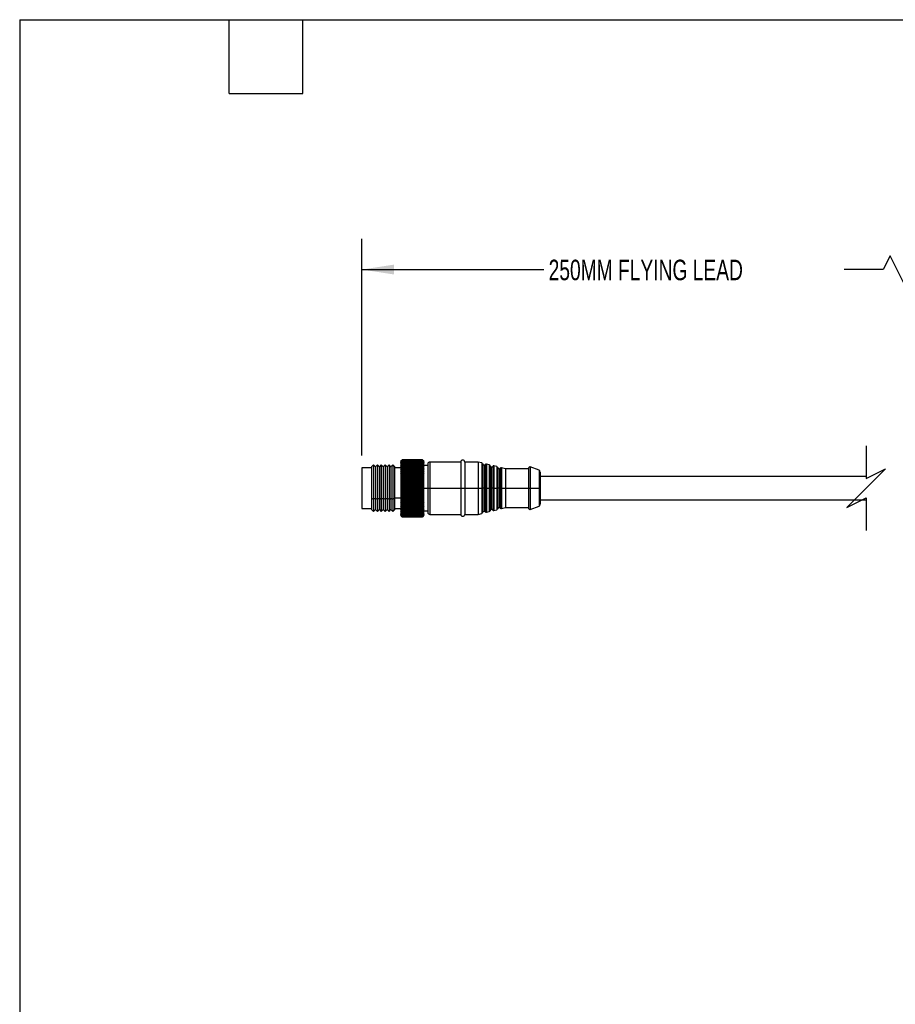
# Model space of a CAD drawing. Header units: millimetres. Extents: x 16 to 683, y 16 to 524.
# Tile 2 of 20: x 16 to 242, y 270 to 524. Entities that reach past the tile are written whole.
import ezdxf

# ---------------------------------------------------------------- set-up
doc = ezdxf.new("R2010")
doc.units = ezdxf.units.MM
doc.header["$LTSCALE"] = 2.5
doc.layers.add('DIMENSIONS', color=140, linetype='Continuous', lineweight=25)
doc.layers.add('TEXT', color=140, linetype='Continuous', lineweight=25)
doc.styles.add('SLDTEXTSTYLE0', font='TXT', dxfattribs={"width": 0.7})
doc.dimstyles.new('SLDDIMSTYLE0', dxfattribs={"dimtxt": 5.39502, "dimasz": 8.255, "dimexe": 0, "dimexo": 0.0625, "dimgap": 1.348755, "dimtad": 0, "dimtih": 1, "dimtoh": 1, "dimrnd": 1e-09, "dimzin": 12, "dimdsep": 46, "dimtxsty": 'SLDTEXTSTYLE0', "dimsah": 1, "dimcen": 0.09, "dimadec": 0, "dimazin": 3, "dimtfac": 1, "dimtofl": 0, "dimtmove": 0, "dimatfit": 3, "dimfxl": 0, "dimfrac": 2, "dimtolj": 1, "dimtzin": 12, "dimarcsym": 0})

# ---------------------------------------------------------------- blocks, each defined once
blk = doc.blocks.new('_D')
at = {"layer": 'DIMENSIONS'}
for p, q in [((104.12, 411.44), (104.12, 467.36)), ((323.13, 412.44), (323.13, 467.36)), ((240.33, 462.95), (238.57, 459.42)), ((243.86, 455.9), (240.33, 462.95)), ((104.12, 459.42), (151.06, 459.42)), ((238.57, 459.42), (228.5, 459.42)), ((245.62, 459.42), (243.86, 455.9)), ((323.13, 459.42), (245.62, 459.42))]:
    blk.add_line(p, q, dxfattribs=at)
for points in [[(104.12, 459.42), (112.37, 458.15), (112.37, 460.69)], [(323.13, 459.42), (314.88, 460.69), (314.88, 458.15)]]:
    blk.add_solid(points, dxfattribs=at)
at = {"layer": 'DIMENSIONS', "insert": (152.27, 461.96), "char_height": 5.2917, "attachment_point": 1, "style": 'SLDTEXTSTYLE0'}
blk.add_mtext('250MM FLYING LEAD', dxfattribs=at)

msp = doc.modelspace()

# ---------------------------------------------------------------- linework, layer by layer
for p, q in [((107.117, 409.014), (106.617, 408.514)), ((107.617, 408.514), (107.117, 409.014)), ((107.117, 409.014), (107.117, 400.205)), ((108.117, 409.014), (107.617, 408.514)), ((108.617, 408.514), (108.117, 409.014)), ((108.117, 409.014), (108.117, 400.205)), ((109.117, 409.014), (108.617, 408.514)), ((109.617, 408.514), (109.117, 409.014)), ((109.117, 409.014), (109.117, 400.205)), ((110.117, 409.014), (109.617, 408.514)), ((110.617, 408.514), (110.117, 409.014)), ((110.117, 409.014), (110.117, 400.205)), ((111.117, 409.014), (110.617, 408.514)), ((111.617, 408.514), (111.117, 409.014)), ((111.117, 409.014), (111.117, 400.205)), ((112.117, 409.014), (111.617, 408.514)), ((112.617, 408.514), (112.117, 409.014)), ((112.117, 409.014), (112.117, 400.205)), ((114.517, 410.364), (114.117, 409.964)), ((114.117, 409.964), (114.117, 399.76)), ((114.167, 410.009), (114.517, 410.364)), ((114.517, 410.345), (114.167, 410.009)), ((114.167, 409.957), (114.517, 410.331)), ((114.517, 410.269), (114.167, 409.957)), ((114.167, 409.848), (114.517, 410.239)), ((114.517, 410.134), (114.167, 409.848)), ((114.167, 409.685), (114.517, 410.088)), ((114.517, 409.942), (114.167, 409.685)), ((114.167, 409.468), (114.517, 409.881)), ((114.517, 409.693), (114.167, 409.468)), ((114.167, 409.199), (114.517, 409.619)), ((114.517, 409.392), (114.167, 409.199)), ((114.167, 408.881), (114.517, 409.303)), ((114.517, 409.038), (114.167, 408.881)), ((114.517, 410.364), (119.717, 410.364)), ((114.517, 410.331), (114.517, 410.345)), ((119.717, 410.345), (114.517, 410.345)), ((114.517, 410.331), (119.717, 410.331)), ((114.517, 410.239), (114.517, 410.269)), ((119.717, 410.269), (114.517, 410.269)), ((114.517, 410.239), (119.717, 410.239)), ((114.517, 410.088), (114.517, 410.134)), ((119.717, 410.134), (114.517, 410.134)), ((114.517, 410.088), (119.717, 410.088)), ((114.517, 409.881), (114.517, 409.942)), ((119.717, 409.942), (114.517, 409.942)), ((114.517, 409.881), (119.717, 409.881)), ((114.517, 409.619), (114.517, 409.693)), ((119.717, 409.693), (114.517, 409.693)), ((114.517, 409.619), (119.717, 409.619)), ((114.517, 409.303), (114.517, 409.392)), ((119.717, 409.392), (114.517, 409.392)), ((114.517, 409.303), (119.717, 409.303)), ((114.517, 408.936), (114.517, 409.038)), ((119.717, 409.038), (114.517, 409.038)), ((120.117, 409.964), (119.717, 410.364)), ((119.717, 410.364), (120.067, 410.009)), ((119.717, 410.331), (119.717, 410.345)), ((120.067, 410.009), (119.717, 410.345)), ((119.717, 410.331), (120.067, 409.957)), ((119.717, 410.239), (119.717, 410.269)), ((120.067, 409.957), (119.717, 410.269)), ((119.717, 410.239), (120.067, 409.848)), ((119.717, 410.088), (119.717, 410.134)), ((120.067, 409.848), (119.717, 410.134)), ((119.717, 410.088), (120.067, 409.685)), ((119.717, 409.881), (119.717, 409.942)), ((120.067, 409.685), (119.717, 409.942)), ((119.717, 409.881), (120.067, 409.468)), ((119.717, 409.619), (119.717, 409.693)), ((120.067, 409.468), (119.717, 409.693)), ((119.717, 409.619), (120.067, 409.199)), ((119.717, 409.303), (119.717, 409.392)), ((120.067, 409.199), (119.717, 409.392)), ((119.717, 409.303), (120.067, 408.881)), ((119.717, 408.936), (119.717, 409.038)), ((120.067, 408.881), (119.717, 409.038)), ((120.117, 399.76), (120.117, 409.964)), ((121.117, 409.264), (121.117, 403.014)), ((129.617, 409.764), (121.617, 409.764)), ((121.617, 409.764), (121.617, 403.014)), ((129.617, 409.764), (129.617, 403.014)), ((134.117, 409.764), (130.617, 409.764)), ((130.617, 409.764), (130.617, 403.014)), ((135.003, 409.542), (134.117, 409.764)), ((134.117, 409.764), (134.117, 403.014)), ((135.003, 409.542), (135.003, 403.014)), ((135.225, 403.014), (135.225, 409.31)), ((135.617, 403.014), (135.617, 408.989)), ((135.926, 409.135), (135.926, 403.014)), ((136.944, 409.057), (136.231, 409.236)), ((136.231, 409.236), (136.231, 403.014)), ((136.944, 409.057), (136.944, 403.014)), ((106.617, 408.264), (104.117, 408.264)), ((104.117, 408.264), (104.117, 397.764)), ((106.617, 408.514), (106.617, 400.439)), ((107.617, 408.514), (107.617, 400.439)), ((108.617, 408.514), (108.617, 400.439)), ((109.617, 408.514), (109.617, 400.439)), ((110.617, 408.514), (110.617, 400.439)), ((111.617, 408.514), (111.617, 400.439)), ((112.617, 400.439), (112.617, 408.514)), ((114.117, 408.264), (112.617, 408.264)), ((114.167, 408.515), (114.517, 408.936)), ((114.517, 408.637), (114.167, 408.515)), ((114.167, 408.105), (114.517, 408.522)), ((114.517, 408.19), (114.167, 408.105)), ((114.167, 407.653), (114.517, 408.064)), ((114.517, 407.701), (114.167, 407.653)), ((114.167, 407.165), (114.517, 407.565)), ((114.517, 407.175), (114.167, 407.165)), ((114.167, 406.643), (114.517, 407.029)), ((114.517, 406.615), (114.167, 406.643)), ((114.167, 406.643), (120.067, 406.643)), ((114.167, 406.092), (114.517, 406.461)), ((114.517, 408.936), (119.717, 408.936)), ((114.517, 408.522), (114.517, 408.637)), ((119.717, 408.637), (114.517, 408.637)), ((114.517, 408.522), (119.717, 408.522)), ((114.517, 408.064), (114.517, 408.19)), ((119.717, 408.19), (114.517, 408.19)), ((114.517, 408.064), (119.717, 408.064)), ((114.517, 407.565), (114.517, 407.701)), ((119.717, 407.701), (114.517, 407.701)), ((114.517, 407.565), (119.717, 407.565)), ((114.517, 407.029), (114.517, 407.175)), ((119.717, 407.175), (114.517, 407.175)), ((114.517, 407.029), (119.717, 407.029)), ((114.517, 406.461), (114.517, 406.615)), ((119.717, 406.615), (114.517, 406.615)), ((114.517, 406.461), (119.717, 406.461)), ((119.717, 408.936), (120.067, 408.515)), ((119.717, 408.522), (119.717, 408.637)), ((120.067, 408.515), (119.717, 408.637)), ((119.717, 408.522), (120.067, 408.105)), ((119.717, 408.064), (119.717, 408.19)), ((120.067, 408.105), (119.717, 408.19)), ((119.717, 408.064), (120.067, 407.653)), ((119.717, 407.565), (119.717, 407.701)), ((120.067, 407.653), (119.717, 407.701)), ((119.717, 407.565), (120.067, 407.165)), ((119.717, 407.029), (119.717, 407.175)), ((120.067, 407.165), (119.717, 407.175)), ((119.717, 407.029), (120.067, 406.643)), ((120.067, 406.643), (119.717, 406.615)), ((119.717, 406.461), (119.717, 406.615)), ((119.717, 406.461), (120.067, 406.092)), ((121.117, 408.864), (120.117, 408.864)), ((137.165, 403.014), (137.165, 408.825)), ((137.557, 403.014), (137.557, 408.504)), ((137.866, 408.65), (137.866, 403.014)), ((138.884, 408.572), (138.171, 408.751)), ((138.171, 408.751), (138.171, 403.014)), ((138.884, 408.572), (138.884, 403.014)), ((139.105, 403.014), (139.105, 408.34)), ((139.498, 403.014), (139.498, 408.019)), ((139.807, 408.165), (139.807, 403.014)), ((141.117, 408.014), (140.111, 408.266)), ((140.111, 408.266), (140.111, 403.014)), ((147.117, 408.014), (141.117, 408.014)), ((141.117, 408.014), (141.117, 403.014)), ((147.117, 408.214), (147.117, 403.014)), ((149.794, 407.636), (147.523, 408.495)), ((147.523, 408.495), (147.523, 403.014)), ((149.794, 407.636), (149.794, 403.014)), ((150.117, 407.169), (150.117, 403.014)), ((114.517, 406.026), (114.167, 406.092)), ((114.167, 406.092), (120.067, 406.092)), ((114.167, 405.516), (114.517, 405.866)), ((114.517, 405.413), (114.167, 405.516)), ((114.167, 405.516), (120.067, 405.516)), ((114.167, 404.92), (114.517, 405.247)), ((114.517, 404.781), (114.167, 404.92)), ((114.167, 404.92), (120.067, 404.92)), ((114.167, 404.308), (114.517, 404.61)), ((114.517, 404.134), (114.167, 404.308)), ((114.167, 404.308), (120.067, 404.308)), ((114.167, 403.686), (114.517, 403.961)), ((114.517, 405.866), (114.517, 406.026)), ((119.717, 406.026), (114.517, 406.026)), ((114.517, 405.866), (119.717, 405.866)), ((114.517, 405.247), (114.517, 405.413)), ((119.717, 405.413), (114.517, 405.413)), ((114.517, 405.247), (119.717, 405.247)), ((114.517, 404.61), (114.517, 404.781)), ((119.717, 404.781), (114.517, 404.781)), ((114.517, 404.61), (119.717, 404.61)), ((114.517, 403.961), (114.517, 404.134)), ((119.717, 404.134), (114.517, 404.134)), ((114.517, 403.961), (119.717, 403.961)), ((120.067, 406.092), (119.717, 406.026)), ((119.717, 405.866), (119.717, 406.026)), ((119.717, 405.866), (120.067, 405.516)), ((120.067, 405.516), (119.717, 405.413)), ((119.717, 405.247), (119.717, 405.413)), ((119.717, 405.247), (120.067, 404.92)), ((120.067, 404.92), (119.717, 404.781)), ((119.717, 404.61), (119.717, 404.781)), ((119.717, 404.61), (120.067, 404.308)), ((120.067, 404.308), (119.717, 404.134)), ((119.717, 403.961), (119.717, 404.134)), ((119.717, 403.961), (120.067, 403.686)), ((234.163, 406.014), (150.117, 406.014)), ((114.517, 403.478), (114.167, 403.686)), ((114.167, 403.686), (120.067, 403.686)), ((114.167, 403.059), (114.517, 403.303)), ((114.517, 402.819), (114.167, 403.059)), ((114.167, 403.059), (120.067, 403.059)), ((114.167, 402.431), (114.517, 402.644)), ((114.517, 402.161), (114.167, 402.431)), ((114.167, 402.431), (120.067, 402.431)), ((114.167, 401.808), (114.517, 401.987)), ((114.517, 401.51), (114.167, 401.808)), ((114.167, 401.808), (120.067, 401.808)), ((114.167, 401.195), (114.517, 401.339)), ((114.517, 403.303), (114.517, 403.478)), ((119.717, 403.478), (114.517, 403.478)), ((114.517, 403.303), (119.717, 403.303)), ((119.717, 402.819), (114.517, 402.819)), ((114.517, 402.644), (114.517, 402.819)), ((114.517, 402.644), (119.717, 402.644)), ((114.517, 401.987), (114.517, 402.161)), ((119.717, 402.161), (114.517, 402.161)), ((114.517, 401.987), (119.717, 401.987)), ((114.517, 401.339), (114.517, 401.51)), ((119.717, 401.51), (114.517, 401.51)), ((114.517, 401.339), (119.717, 401.339)), ((120.067, 403.686), (119.717, 403.478)), ((119.717, 403.303), (119.717, 403.478)), ((119.717, 403.303), (120.067, 403.059)), ((120.067, 403.059), (119.717, 402.819)), ((119.717, 402.644), (119.717, 402.819)), ((119.717, 402.644), (120.067, 402.431)), ((120.067, 402.431), (119.717, 402.161)), ((119.717, 401.987), (119.717, 402.161)), ((119.717, 401.987), (120.067, 401.808)), ((120.067, 401.808), (119.717, 401.51)), ((119.717, 401.339), (119.717, 401.51)), ((119.717, 401.339), (120.067, 401.195)), ((120.117, 403.014), (121.117, 403.014)), ((121.117, 403.014), (121.617, 403.014)), ((121.117, 403.014), (121.117, 396.764)), ((121.617, 403.014), (129.617, 403.014)), ((121.617, 403.014), (121.617, 396.264)), ((129.617, 403.014), (130.617, 403.014)), ((129.617, 403.014), (129.617, 396.264)), ((130.617, 403.014), (130.617, 396.264)), ((130.617, 403.014), (134.117, 403.014)), ((134.117, 403.014), (135.003, 403.014)), ((134.117, 403.014), (134.117, 396.264)), ((135.003, 403.014), (135.225, 403.014)), ((135.003, 403.014), (135.003, 396.486)), ((135.617, 403.014), (135.225, 403.014)), ((135.225, 396.718), (135.225, 403.014)), ((135.926, 403.014), (135.617, 403.014)), ((135.617, 397.039), (135.617, 403.014)), ((135.926, 403.014), (136.231, 403.014)), ((135.926, 403.014), (135.926, 396.893)), ((136.231, 403.014), (136.944, 403.014)), ((136.231, 403.014), (136.231, 396.792)), ((136.944, 403.014), (137.165, 403.014)), ((136.944, 403.014), (136.944, 396.971)), ((137.557, 403.014), (137.165, 403.014)), ((137.165, 397.203), (137.165, 403.014)), ((137.866, 403.014), (137.557, 403.014)), ((137.557, 397.524), (137.557, 403.014)), ((137.866, 403.014), (138.171, 403.014)), ((137.866, 403.014), (137.866, 397.378)), ((138.171, 403.014), (138.884, 403.014)), ((138.171, 403.014), (138.171, 397.278)), ((138.884, 403.014), (139.105, 403.014)), ((138.884, 403.014), (138.884, 397.456)), ((139.498, 403.014), (139.105, 403.014)), ((139.105, 397.688), (139.105, 403.014)), ((139.807, 403.014), (139.498, 403.014)), ((139.498, 398.009), (139.498, 403.014)), ((139.807, 403.014), (140.111, 403.014)), ((139.807, 403.014), (139.807, 397.863)), ((140.111, 403.014), (141.117, 403.014)), ((140.111, 403.014), (140.111, 397.763)), ((141.117, 403.014), (141.117, 398.014)), ((141.117, 403.014), (147.117, 403.014)), ((147.117, 403.014), (147.117, 397.814)), ((147.117, 403.014), (147.523, 403.014)), ((147.523, 403.014), (149.794, 403.014)), ((147.523, 403.014), (147.523, 397.533)), ((149.794, 403.014), (149.794, 398.392)), ((150.117, 403.014), (150.117, 398.86)), ((106.617, 400.439), (107.117, 400.205)), ((106.617, 400.439), (106.617, 397.514)), ((107.117, 400.205), (107.617, 400.439)), ((107.117, 400.205), (107.117, 397.014)), ((107.617, 400.439), (108.117, 400.205)), ((107.617, 400.439), (107.617, 397.514)), ((108.117, 400.205), (108.617, 400.439)), ((108.117, 400.205), (108.117, 397.014)), ((108.617, 400.439), (109.117, 400.205)), ((108.617, 400.439), (108.617, 397.514)), ((109.117, 400.205), (109.617, 400.439)), ((109.117, 400.205), (109.117, 397.014)), ((109.617, 400.439), (110.117, 400.205)), ((109.617, 400.439), (109.617, 397.514)), ((110.117, 400.205), (110.617, 400.439)), ((110.117, 400.205), (110.117, 397.014)), ((110.617, 400.439), (111.117, 400.205)), ((110.617, 400.439), (110.617, 397.514)), ((111.117, 400.205), (111.617, 400.439)), ((111.117, 400.205), (111.117, 397.014)), ((111.617, 400.439), (112.117, 400.205)), ((111.617, 400.439), (111.617, 397.514)), ((112.117, 400.205), (112.617, 400.439)), ((112.117, 400.205), (112.117, 397.014)), ((112.617, 400.556), (114.117, 400.556)), ((112.617, 397.514), (112.617, 400.439)), ((114.117, 399.76), (114.517, 399.573)), ((114.117, 399.76), (114.117, 396.064)), ((114.517, 400.871), (114.167, 401.195)), ((120.067, 401.195), (114.167, 401.195)), ((114.167, 400.596), (114.517, 400.704)), ((114.517, 400.25), (114.167, 400.596)), ((120.067, 400.596), (114.167, 400.596)), ((114.167, 400.017), (114.517, 400.088)), ((114.517, 399.65), (114.167, 400.017)), ((120.067, 400.017), (114.167, 400.017)), ((114.167, 399.462), (114.517, 399.496)), ((114.517, 399.078), (114.167, 399.462)), ((120.067, 399.462), (114.167, 399.462)), ((114.167, 398.936), (114.517, 398.931)), ((114.517, 398.537), (114.167, 398.936)), ((114.517, 400.704), (114.517, 400.871)), ((119.717, 400.871), (114.517, 400.871)), ((114.517, 400.704), (119.717, 400.704)), ((114.517, 400.088), (114.517, 400.25)), ((119.717, 400.25), (114.517, 400.25)), ((114.517, 400.088), (119.717, 400.088)), ((114.517, 399.573), (114.517, 399.65)), ((119.717, 399.65), (114.517, 399.65)), ((114.517, 399.496), (114.517, 399.573)), ((114.517, 399.496), (119.717, 399.496)), ((114.517, 398.931), (114.517, 399.078)), ((119.717, 399.078), (114.517, 399.078)), ((114.517, 398.931), (119.717, 398.931)), ((120.067, 401.195), (119.717, 400.871)), ((119.717, 400.704), (119.717, 400.871)), ((119.717, 400.704), (120.067, 400.596)), ((120.067, 400.596), (119.717, 400.25)), ((119.717, 400.088), (119.717, 400.25)), ((119.717, 400.088), (120.067, 400.017)), ((120.067, 400.017), (119.717, 399.65)), ((119.717, 399.573), (120.117, 399.76)), ((119.717, 399.573), (119.717, 399.65)), ((119.717, 399.496), (119.717, 399.573)), ((119.717, 399.496), (120.067, 399.462)), ((120.067, 399.462), (119.717, 399.078)), ((119.717, 398.931), (119.717, 399.078)), ((120.067, 398.936), (119.717, 398.537)), ((119.717, 398.931), (120.067, 398.936)), ((120.117, 396.064), (120.117, 399.76)), ((150.117, 400.014), (234.163, 400.014)), ((104.117, 397.764), (106.617, 397.764)), ((106.617, 397.514), (107.117, 397.014)), ((107.117, 397.014), (107.617, 397.514)), ((107.617, 397.514), (108.117, 397.014)), ((108.117, 397.014), (108.617, 397.514)), ((108.617, 397.514), (109.117, 397.014)), ((109.117, 397.014), (109.617, 397.514)), ((109.617, 397.514), (110.117, 397.014)), ((110.117, 397.014), (110.617, 397.514)), ((110.617, 397.514), (111.117, 397.014)), ((111.117, 397.014), (111.617, 397.514)), ((111.617, 397.514), (112.117, 397.014)), ((112.117, 397.014), (112.617, 397.514)), ((112.617, 397.764), (114.117, 397.764)), ((114.167, 398.442), (114.517, 398.4)), ((114.517, 398.033), (114.167, 398.442)), ((114.167, 397.986), (114.517, 397.906)), ((114.517, 397.568), (114.167, 397.986)), ((114.167, 397.569), (114.517, 397.452)), ((114.517, 397.148), (114.167, 397.569)), ((114.167, 397.197), (114.517, 397.044)), ((114.517, 396.775), (114.167, 397.197)), ((114.167, 396.871), (114.517, 396.684)), ((114.517, 396.451), (114.167, 396.871)), ((114.167, 396.595), (114.517, 396.374)), ((114.517, 396.181), (114.167, 396.595)), ((114.167, 396.371), (114.517, 396.119)), ((114.517, 395.966), (114.167, 396.371)), ((114.517, 398.4), (114.517, 398.537)), ((119.717, 398.537), (114.517, 398.537)), ((114.517, 398.4), (119.717, 398.4)), ((114.517, 397.906), (114.517, 398.033)), ((119.717, 398.033), (114.517, 398.033)), ((114.517, 397.906), (119.717, 397.906)), ((114.517, 397.452), (114.517, 397.568)), ((119.717, 397.568), (114.517, 397.568)), ((114.517, 397.452), (119.717, 397.452)), ((114.517, 397.044), (114.517, 397.148)), ((119.717, 397.148), (114.517, 397.148)), ((114.517, 397.044), (119.717, 397.044)), ((114.517, 396.684), (114.517, 396.775)), ((119.717, 396.775), (114.517, 396.775)), ((114.517, 396.684), (119.717, 396.684)), ((114.517, 396.374), (114.517, 396.451)), ((119.717, 396.451), (114.517, 396.451)), ((114.517, 396.374), (119.717, 396.374)), ((119.717, 398.4), (119.717, 398.537)), ((120.067, 398.442), (119.717, 398.033)), ((119.717, 398.4), (120.067, 398.442)), ((119.717, 397.906), (119.717, 398.033)), ((120.067, 397.986), (119.717, 397.568)), ((119.717, 397.906), (120.067, 397.986)), ((120.067, 397.569), (119.717, 397.148)), ((119.717, 397.452), (120.067, 397.569)), ((119.717, 397.452), (119.717, 397.568)), ((120.067, 397.197), (119.717, 396.775)), ((119.717, 397.044), (120.067, 397.197)), ((119.717, 397.044), (119.717, 397.148)), ((120.067, 396.871), (119.717, 396.451)), ((119.717, 396.684), (120.067, 396.871)), ((119.717, 396.684), (119.717, 396.775)), ((120.067, 396.595), (119.717, 396.181)), ((119.717, 396.374), (120.067, 396.595)), ((119.717, 396.374), (119.717, 396.451)), ((120.067, 396.371), (119.717, 395.966)), ((119.717, 396.119), (120.067, 396.371)), ((120.117, 397.164), (121.117, 397.164)), ((121.617, 396.264), (129.617, 396.264)), ((130.617, 396.264), (134.117, 396.264)), ((134.117, 396.264), (135.003, 396.486)), ((136.231, 396.792), (136.944, 396.971)), ((138.171, 397.278), (138.884, 397.456)), ((140.111, 397.763), (141.117, 398.014)), ((141.117, 398.014), (147.117, 398.014)), ((147.523, 397.533), (149.794, 398.392)), ((114.117, 396.064), (114.517, 395.664)), ((114.167, 396.2), (114.517, 395.918)), ((114.517, 395.807), (114.167, 396.2)), ((114.167, 396.084), (114.517, 395.775)), ((114.517, 395.707), (114.167, 396.084)), ((114.167, 396.023), (114.517, 395.69)), ((114.517, 395.665), (114.167, 396.023)), ((114.517, 396.119), (114.517, 396.181)), ((119.717, 396.181), (114.517, 396.181)), ((114.517, 396.119), (119.717, 396.119)), ((114.517, 395.918), (114.517, 395.966)), ((119.717, 395.966), (114.517, 395.966)), ((114.517, 395.918), (119.717, 395.918)), ((114.517, 395.775), (114.517, 395.807)), ((119.717, 395.807), (114.517, 395.807)), ((114.517, 395.775), (119.717, 395.775)), ((114.517, 395.69), (114.517, 395.707)), ((119.717, 395.707), (114.517, 395.707)), ((114.517, 395.69), (119.717, 395.69)), ((114.517, 395.665), (114.517, 395.664)), ((119.717, 395.665), (114.517, 395.665)), ((114.517, 395.664), (119.717, 395.664)), ((120.067, 396.2), (119.717, 395.807)), ((119.717, 395.918), (120.067, 396.2)), ((119.717, 396.119), (119.717, 396.181)), ((120.067, 396.084), (119.717, 395.707)), ((119.717, 395.775), (120.067, 396.084)), ((119.717, 395.664), (120.117, 396.064)), ((120.067, 396.023), (119.717, 395.665)), ((119.717, 395.69), (120.067, 396.023)), ((119.717, 395.918), (119.717, 395.966)), ((119.717, 395.775), (119.717, 395.807)), ((119.717, 395.69), (119.717, 395.707)), ((119.717, 395.665), (119.717, 395.664))]:
    msp.add_line(p, q)
for centre, radius, start, end in [((121.617, 409.264), 0.5, 89.99942, 179.99961), ((130.117, 409.764), 0.5, 0.00011, 179.99989), ((134.931, 409.251), 0.3, 11.34306, 75.95874), ((135.617, 409.389), 0.4, 191.3426, 269.9993), ((135.617, 409.389), 0.4, 270.00006, 320.58674), ((136.158, 408.945), 0.3, 75.96393, 140.58686), ((136.871, 408.766), 0.3, 11.34241, 75.96324), ((137.557, 408.904), 0.4, 191.33882, 270.00095), ((137.557, 408.904), 0.4, 270.00006, 320.58674), ((138.098, 408.46), 0.3, 75.96394, 140.58686), ((138.811, 408.281), 0.3, 11.34241, 75.96324), ((139.498, 408.419), 0.4, 191.33882, 270.00095), ((139.498, 408.419), 0.4, 270.00006, 320.58675), ((140.038, 407.974), 0.3, 75.96393, 140.58685), ((147.417, 408.214), 0.3, 69.29022, 180.00084), ((149.617, 407.169), 0.5, 0.00123, 69.29008), ((149.617, 398.86), 0.5, 290.70987, 359.99889), ((121.617, 396.764), 0.5, 180.00041, 270.00055), ((130.117, 396.264), 0.5, 180.00021, 359.99979), ((134.931, 396.777), 0.3, 284.04115, 348.6571), ((135.617, 396.639), 0.4, 90.0005, 168.65753), ((135.617, 396.639), 0.4, 39.41347, 89.99994), ((136.158, 397.084), 0.3, 219.41304, 284.03601), ((136.871, 397.262), 0.3, 284.03707, 348.65732), ((137.557, 397.124), 0.4, 89.99911, 168.66121), ((137.557, 397.124), 0.4, 39.41309, 90.00004), ((138.098, 397.569), 0.3, 219.41304, 284.03601), ((138.811, 397.747), 0.3, 284.03665, 348.65775), ((139.498, 397.609), 0.4, 89.99914, 168.66103), ((139.498, 397.609), 0.4, 39.41309, 90.00004), ((140.038, 398.054), 0.3, 219.41347, 284.0359), ((147.417, 397.814), 0.3, 179.99923, 290.70971)]:
    msp.add_arc(centre, radius, start, end)
at = {"layer": 'DIMENSIONS', "color": 140}
for p, q in [((234.163, 413.952), (234.163, 405.514)), ((234.163, 405.514), (239.163, 408.014)), ((239.163, 408.014), (234.163, 403.014)), ((234.163, 403.014), (229.163, 398.014)), ((229.163, 398.014), (234.163, 400.514)), ((234.163, 400.514), (234.163, 392.077))]:
    msp.add_line(p, q, dxfattribs=at)
at = {"layer": 'TEXT'}
for p, q in [((15.875, 523.875), (682.625, 523.875)), ((15.875, 523.875), (15.875, 15.875)), ((69.85, 504.825), (69.85, 523.875)), ((88.9, 504.825), (88.9, 523.875)), ((69.85, 504.825), (88.9, 504.825))]:
    msp.add_line(p, q, dxfattribs=at)

# ---------------------------------------------------------------- dimensions: what is measured, and where the dimension line sits
at = {"layer": 'DIMENSIONS'}
dim = msp.add_linear_dim(base=(104.117, 459.425), p1=(323.131, 409.264), p2=(104.117, 408.264), angle=0, text='250MM FLYING LEAD', dimstyle='SLDDIMSTYLE0', dxfattribs=at)
dim.commit()
dim.dimension.update_dxf_attribs({"geometry": '_D', "text_midpoint": (189.781, 459.425), "dimtype": 160})

doc.saveas('drawing.dxf')
